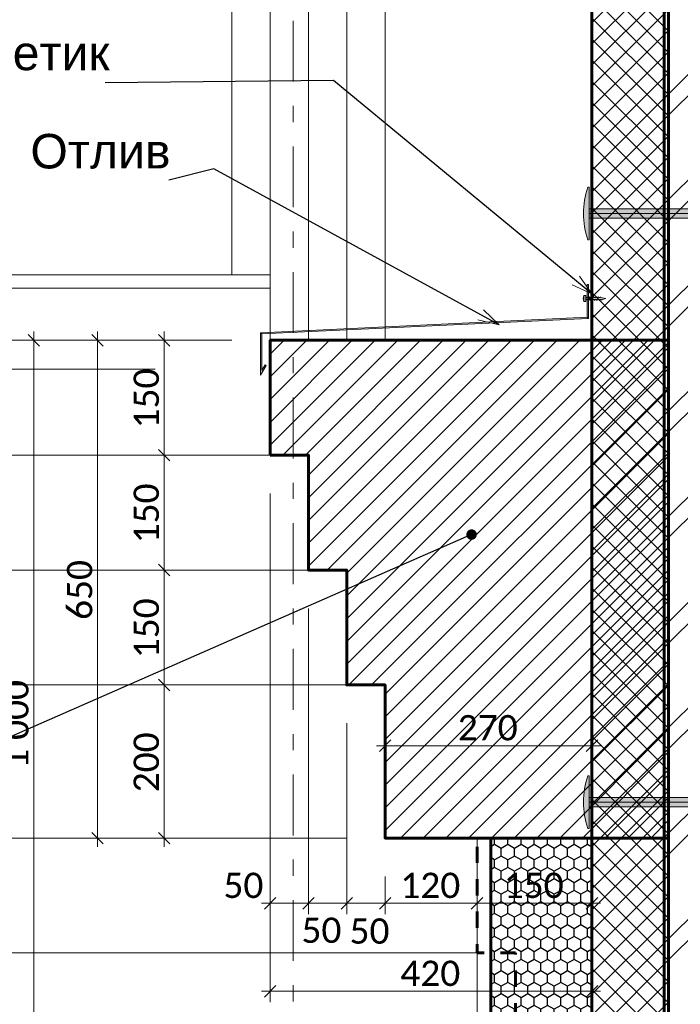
# Model space of a CAD drawing. Header units: millimetres. Extents: x 606744 to 1334424, y 366813 to 458563.
# Tile 10 of 21: x 1309639 to 1310501, y 441811 to 443097. Entities that reach past the tile are written whole.
import ezdxf

# ---------------------------------------------------------------- set-up
doc = ezdxf.new("R2010")
doc.units = ezdxf.units.MM
doc.header["$MEASUREMENT"] = 0
for name, pattern in [('GESTRICHELT', [0.75, 0.5, -0.25]), ('короткая штриховая', [42.333333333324, 21.166666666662, -21.166666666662]), ('Невидимая', [58.683333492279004, 42.333333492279, -16.35]), ('Штрихштриховая', [164.041661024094, 79.37499761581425, -31.7499983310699, 21.1666667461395, -31.74999833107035])]:
    doc.linetypes.add(name, pattern=pattern)
for name, color, linetype in [('- 2D четрежи', 7, 'Continuous'), ('Размер - Общий', 7, 'Continuous'), ('Размер - Осевые Размеры', 7, 'Continuous')]:
    doc.layers.add(name, color=color, linetype=linetype)
for name, color, linetype, lineweight in [('- 2D четрежи_Ном._пера__1', 7, 'Continuous', 15), ('- 2D четрежи_Ном._пера__19', 255, 'Continuous', 0), ('- 2D четрежи_Ном._пера__21', 7, 'Continuous', 30), ('0_Ном._пера__1', 7, 'Continuous', 15), ('1 Молдинги_Ном._пера__1', 7, 'Continuous', 15), ('1 Молдинги_Ном._пера__41', 7, 'Continuous', 60), ('1_Кровля (плоская)_Ном._пера__2', 8, 'Continuous', 15), ('Аннотация - Выносная Надпись.Фасад фрагмент_Ном._пера__1', 7, 'Continuous', 15), ('Конструктив - Стены Несущие_Ном._пера__1', 7, 'Continuous', 15), ('Конструктив - Стены Несущие_Ном._пера__41', 7, 'Continuous', 60), ('Размер - Общий_Ном._пера__1', 7, 'Continuous', 15), ('Размер - Осевые Размеры_Ном._пера__1', 7, 'Continuous', 15), ('Размер - Отметка Уровня_Ном._пера__120', 7, 'Continuous', 5)]:
    doc.layers.add(name, color=color, linetype=linetype, lineweight=lineweight)
for name, color, linetype, lineweight, true_color in [('1 Молдинги_Ном._пера__82', 7, 'Continuous', 20, 0xaaaaaa), ('Конструктив - Стены Несущие_Ном._пера__167', 7, 'Continuous', 5, 0x6a6a6a), ('Конструктив - Стены Несущие_Ном._пера__62', 7, 'Continuous', 25, 0xaaaaaa), ('Фартук парапета_Ном._пера__82', 7, 'Continuous', 20, 0xaaaaaa)]:
    doc.layers.add(name, color=color, linetype=linetype, lineweight=lineweight, true_color=true_color)
doc.styles.add('СГЕНЕРИР_СТИЛЬ_1', font='arial.ttf')
doc.styles.add('СГЕНЕРИР_СТИЛЬ_2', font='calibri.ttf')
doc.dimstyles.new('СГЕНЕРИР_СТИЛЬ__2', dxfattribs={"dimtxt": 33.00000071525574, "dimasz": 14.25, "dimexe": 0.18, "dimexo": 50, "dimgap": 0, "dimtad": 1, "dimdec": 0, "dimzin": 0, "dimdsep": 46, "dimtxsty": 'СГЕНЕРИР_СТИЛЬ_2', "dimblk": 'ARROWHEAD_6', "dimblk1": 'ARROWHEAD_6', "dimblk2": 'ARROWHEAD_6', "dimcen": 0.09, "dimclrd": 7, "dimclre": 7, "dimclrt": 7, "dimazin": 0, "dimtfac": 1, "dimtdec": 4, "dimtmove": 0, "dimatfit": 3, "dimfxl": 1, "dimtolj": 1, "dimtzin": 0, "dimarcsym": 0})
doc.dimstyles.new('СГЕНЕРИР_СТИЛЬ__3', dxfattribs={"dimtxt": 33.00000071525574, "dimasz": 14.25, "dimexe": 0.18, "dimexo": 50, "dimgap": 0, "dimtad": 1, "dimtih": 1, "dimtoh": 1, "dimdec": 0, "dimzin": 0, "dimdsep": 46, "dimtxsty": 'СГЕНЕРИР_СТИЛЬ_2', "dimblk": 'ARROWHEAD_6', "dimblk1": 'ARROWHEAD_6', "dimblk2": 'ARROWHEAD_6', "dimcen": 0.09, "dimclrd": 7, "dimclre": 7, "dimclrt": 7, "dimazin": 0, "dimtfac": 1, "dimtdec": 4, "dimtmove": 2, "dimatfit": 3, "dimfxl": 1, "dimtolj": 1, "dimtzin": 0, "dimarcsym": 0})
doc.dimstyles.new('СГЕНЕРИР_СТИЛЬ__4', dxfattribs={"dimtxt": 33.00000071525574, "dimasz": 14.25, "dimexe": 0.18, "dimexo": 50, "dimgap": 0, "dimtad": 1, "dimtih": 1, "dimtoh": 1, "dimdec": 0, "dimzin": 0, "dimdsep": 46, "dimtxsty": 'СГЕНЕРИР_СТИЛЬ_2', "dimblk": 'ARROWHEAD_6', "dimblk1": 'ARROWHEAD_6', "dimblk2": 'ARROWHEAD_6', "dimcen": 0.09, "dimclrd": 7, "dimclre": 7, "dimclrt": 7, "dimazin": 0, "dimtfac": 1, "dimtdec": 4, "dimtmove": 0, "dimatfit": 3, "dimfxl": 1, "dimtolj": 1, "dimtzin": 0, "dimarcsym": 0})
doc.dimstyles.new('СГЕНЕРИР_СТИЛЬ__5', dxfattribs={"dimtxt": 0.18, "dimasz": 27.36, "dimexe": 0.18, "dimexo": 0.0625, "dimgap": 0, "dimtad": 0, "dimtih": 1, "dimtoh": 1, "dimdec": 4, "dimzin": 0, "dimdsep": 46, "dimcen": 0.09, "dimadec": 0, "dimazin": 0, "dimtfac": 1, "dimtdec": 4, "dimtmove": 0, "dimatfit": 3, "dimldrblk": 'ARROWHEAD_3', "dimfxl": 1, "dimtolj": 1, "dimtzin": 0, "dimarcsym": 0})
doc.dimstyles.new('СГЕНЕРИР_СТИЛЬ__7', dxfattribs={"dimtxt": 0.18, "dimasz": 27.36, "dimexe": 0.18, "dimexo": 0.0625, "dimgap": 0, "dimtad": 0, "dimtih": 1, "dimtoh": 1, "dimdec": 4, "dimzin": 0, "dimdsep": 46, "dimcen": 0.09, "dimadec": 0, "dimazin": 0, "dimtfac": 1, "dimtdec": 4, "dimtmove": 0, "dimatfit": 3, "dimldrblk": 'ARROWHEAD_11', "dimfxl": 1, "dimtolj": 1, "dimtzin": 0, "dimarcsym": 0})

# ---------------------------------------------------------------- blocks, each defined once
blk = doc.blocks.new('*D87', base_point=(491085.4970332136, 0))
at = {"layer": 'Размер - Общий_Ном._пера__1', "color": 7, "linetype": 'Continuous', "lineweight": 15, "transparency": 16777216}
for p, q in [((1309966.178806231, 441929.1677341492), (1309966.178806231, 442478.3826229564)), ((1310016.178791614, 441929.1677341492), (1310016.178791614, 442328.3826221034)), ((1309973.678806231, 441950.7302341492), (1309958.678806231, 441935.7302341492)), ((1310023.678791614, 441950.7302341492), (1310008.678791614, 441935.7302341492)), ((1309954.928806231, 441943.2302341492), (1309966.178806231, 441943.2302341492)), ((1309966.178806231, 441943.2302341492), (1310016.178791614, 441943.2302341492))]:
    blk.add_line(p, q, dxfattribs=at)
at = {"layer": 'Размер - Общий_Ном._пера__1', "color": 7, "lineweight": 15, "transparency": 16777216, "char_height": 33.00000071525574, "attachment_point": 7, "style": 'СГЕНЕРИР_СТИЛЬ_2'}
for insert in [(1309905.156766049, 441949.8302341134), (1310007.022770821, 441891.2522527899)]:
    blk.add_mtext('\\A1;50', dxfattribs=dict(at, insert=insert))
blk = doc.blocks.new('ARROWHEAD_6')
at = {"color": 0, "linetype": 'Continuous', "lineweight": 0}
for p, q in [((0, 0), (-1, 0)), ((-0.5, -0.5), (0.5, 0.5))]:
    blk.add_line(p, q, dxfattribs=at)
blk = doc.blocks.new('*D88', base_point=(491085.4970332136, 0))
at = {"layer": 'Размер - Общий_Ном._пера__1', "color": 7, "linetype": 'Continuous', "lineweight": 15, "transparency": 16777216}
for p, q in [((1310016.178791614, 441929.1677341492), (1310016.178791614, 442328.3826221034)), ((1310066.1788068, 441929.1677341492), (1310066.1788068, 442178.3826361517)), ((1310023.678791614, 441950.7302341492), (1310008.678791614, 441935.7302341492)), ((1310073.6788068, 441950.7302341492), (1310058.6788068, 441935.7302341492)), ((1310016.178791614, 441943.2302341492), (1310066.1788068, 441943.2302341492))]:
    blk.add_line(p, q, dxfattribs=at)
blk = doc.blocks.new('*D89', base_point=(491085.4970332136, 0))
at = {"layer": 'Размер - Общий_Ном._пера__1', "color": 7, "linetype": 'Continuous', "lineweight": 15, "transparency": 16777216}
for p, q in [((1310066.1788068, 441929.1677341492), (1310066.1788068, 442178.3826361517)), ((1310116.178777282, 441929.1677341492), (1310116.178777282, 441978.3826052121)), ((1310073.6788068, 441950.7302341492), (1310058.6788068, 441935.7302341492)), ((1310123.678777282, 441950.7302341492), (1310108.678777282, 441935.7302341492)), ((1310066.1788068, 441943.2302341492), (1310116.178777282, 441943.2302341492))]:
    blk.add_line(p, q, dxfattribs=at)
at = {"layer": 'Размер - Общий_Ном._пера__1', "color": 7, "lineweight": 15, "transparency": 16777216, "insert": (1310069.742138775, 441890.1755439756), "char_height": 33.00000071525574, "attachment_point": 7, "style": 'СГЕНЕРИР_СТИЛЬ_2'}
blk.add_mtext('\\A1;50', dxfattribs=at)
blk = doc.blocks.new('*D90', base_point=(491085.4970332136, 0))
at = {"layer": 'Размер - Общий_Ном._пера__1', "color": 7, "linetype": 'Continuous', "lineweight": 15, "transparency": 16777216}
for p, q in [((1310116.178777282, 441929.1677341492), (1310116.178777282, 441978.3826052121)), ((1310123.678777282, 441950.7302341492), (1310108.678777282, 441935.7302341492)), ((1310243.677183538, 441950.7302341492), (1310228.677183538, 441935.7302341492)), ((1310236.177183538, 441929.1677341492), (1310236.177183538, 441957.2927341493)), ((1310116.178777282, 441943.2302341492), (1310236.177183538, 441943.2302341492))]:
    blk.add_line(p, q, dxfattribs=at)
at = {"layer": 'Размер - Общий_Ном._пера__1', "color": 7, "lineweight": 15, "transparency": 16777216, "insert": (1310136.036451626, 441949.8302341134), "char_height": 33.00000071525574, "attachment_point": 7, "style": 'СГЕНЕРИР_СТИЛЬ_2'}
blk.add_mtext('\\A1;120', dxfattribs=at)
blk = doc.blocks.new('*D91', base_point=(491085.4970332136, 0))
at = {"layer": 'Размер - Общий_Ном._пера__1', "color": 7, "linetype": 'Continuous', "lineweight": 15, "transparency": 16777216}
for p, q in [((1310386.177171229, 441929.1677341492), (1310386.177171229, 441978.382338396)), ((1310243.677183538, 441950.7302341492), (1310228.677183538, 441935.7302341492)), ((1310236.177183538, 441929.1677341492), (1310236.177183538, 441957.2927341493)), ((1310378.677171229, 441935.7302341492), (1310393.677171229, 441950.7302341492)), ((1310236.177183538, 441943.2302341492), (1310386.177171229, 441943.2302341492)), ((1310386.177171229, 441943.2302341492), (1310397.427171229, 441943.2302341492))]:
    blk.add_line(p, q, dxfattribs=at)
at = {"layer": 'Размер - Общий_Ном._пера__1', "color": 7, "lineweight": 15, "transparency": 16777216, "insert": (1310271.0356486, 441949.8302341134), "char_height": 33.00000071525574, "attachment_point": 7, "style": 'СГЕНЕРИР_СТИЛЬ_2'}
blk.add_mtext('\\A1;150', dxfattribs=at)
blk = doc.blocks.new('*D101', base_point=(491085.4970332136, 0))
at = {"layer": 'Размер - Общий_Ном._пера__1', "color": 7, "linetype": 'Continuous', "lineweight": 15, "transparency": 16777216}
for p, q in [((1310123.678777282, 442156.5681320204), (1310108.678777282, 442141.5681320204)), ((1310116.178777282, 442078.3826052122), (1310116.178777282, 442163.1306320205)), ((1310378.672505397, 442141.5681320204), (1310393.672505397, 442156.5681320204)), ((1310386.172505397, 442135.0056320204), (1310386.172505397, 442163.1306320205)), ((1310104.928777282, 442149.0681320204), (1310116.178777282, 442149.0681320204)), ((1310116.178777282, 442149.0681320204), (1310386.172505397, 442149.0681320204)), ((1310386.172505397, 442149.0681320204), (1310397.422505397, 442149.0681320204))]:
    blk.add_line(p, q, dxfattribs=at)
at = {"layer": 'Размер - Общий_Ном._пера__1', "color": 7, "lineweight": 15, "transparency": 16777216, "insert": (1310211.034112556, 442155.6681319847), "char_height": 33.00000071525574, "attachment_point": 7, "style": 'СГЕНЕРИР_СТИЛЬ_2'}
blk.add_mtext('\\A1;270', dxfattribs=at)
blk = doc.blocks.new('*D102', base_point=(491085.4970332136, 0))
at = {"layer": 'Размер - Общий_Ном._пера__1', "color": 7, "linetype": 'Continuous', "lineweight": 15, "transparency": 16777216}
for p, q in [((1309820.393822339, 442235.8826361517), (1309835.393822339, 442220.8826361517)), ((1310066.17876238, 442228.3826361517), (1309813.831322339, 442228.3826361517)), ((1309827.893822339, 442028.3826052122), (1309827.893822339, 442228.3826361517)), ((1310066.178777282, 442028.3826052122), (1309813.831322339, 442028.3826052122)), ((1309820.393822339, 442035.8826052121), (1309835.393822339, 442020.8826052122)), ((1309827.893822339, 442017.1326052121), (1309827.893822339, 442028.3826052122))]:
    blk.add_line(p, q, dxfattribs=at)
at = {"layer": 'Размер - Общий_Ном._пера__1', "color": 7, "lineweight": 15, "transparency": 16777216, "insert": (1309821.293822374, 442088.2410918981), "char_height": 33.00000071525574, "attachment_point": 7, "rotation": 90, "style": 'СГЕНЕРИР_СТИЛЬ_2'}
blk.add_mtext('\\A1;200', dxfattribs=at)
blk = doc.blocks.new('*D103', base_point=(491085.4970332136, 0))
at = {"layer": 'Размер - Общий_Ном._пера__1', "color": 7, "linetype": 'Continuous', "lineweight": 15, "transparency": 16777216}
for p, q in [((1309820.393822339, 442385.8826221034), (1309835.393822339, 442370.8826221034)), ((1310016.178791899, 442378.3826221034), (1309813.831322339, 442378.3826221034)), ((1309827.893822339, 442228.3826361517), (1309827.893822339, 442378.3826221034)), ((1309820.393822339, 442235.8826361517), (1309835.393822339, 442220.8826361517)), ((1310066.17876238, 442228.3826361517), (1309813.831322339, 442228.3826361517))]:
    blk.add_line(p, q, dxfattribs=at)
at = {"layer": 'Размер - Общий_Ном._пера__1', "color": 7, "lineweight": 15, "transparency": 16777216, "insert": (1309821.293822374, 442263.2411003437), "char_height": 33.00000071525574, "attachment_point": 7, "rotation": 90, "style": 'СГЕНЕРИР_СТИЛЬ_2'}
blk.add_mtext('\\A1;150', dxfattribs=at)
blk = doc.blocks.new('*D104', base_point=(491085.4970332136, 0))
at = {"layer": 'Размер - Общий_Ном._пера__1', "color": 7, "linetype": 'Continuous', "lineweight": 15, "transparency": 16777216}
for p, q in [((1309966.178776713, 442528.3826229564), (1309813.831322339, 442528.3826229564)), ((1309820.393822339, 442535.8826229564), (1309835.393822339, 442520.8826229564)), ((1309827.893822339, 442378.3826221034), (1309827.893822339, 442528.3826229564)), ((1309820.393822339, 442385.8826221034), (1309835.393822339, 442370.8826221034)), ((1310016.178791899, 442378.3826221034), (1309813.831322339, 442378.3826221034))]:
    blk.add_line(p, q, dxfattribs=at)
at = {"layer": 'Размер - Общий_Ном._пера__1', "color": 7, "lineweight": 15, "transparency": 16777216, "insert": (1309821.293822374, 442413.241093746), "char_height": 33.00000071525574, "attachment_point": 7, "rotation": 90, "style": 'СГЕНЕРИР_СТИЛЬ_2'}
blk.add_mtext('\\A1;150', dxfattribs=at)
blk = doc.blocks.new('*D105', base_point=(491085.4970332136, 0))
at = {"layer": 'Размер - Общий_Ном._пера__1', "color": 7, "linetype": 'Continuous', "lineweight": 15, "transparency": 16777216}
for p, q in [((1309835.393822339, 442670.8826238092), (1309820.393822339, 442685.8826238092)), ((1309827.893822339, 442678.3826238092), (1309827.893822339, 442689.6326238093)), ((1309916.17879133, 442678.3826238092), (1309813.831322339, 442678.3826238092)), ((1309827.893822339, 442528.3826229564), (1309827.893822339, 442678.3826238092)), ((1309966.178776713, 442528.3826229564), (1309813.831322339, 442528.3826229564)), ((1309820.393822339, 442535.8826229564), (1309835.393822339, 442520.8826229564))]:
    blk.add_line(p, q, dxfattribs=at)
at = {"layer": 'Размер - Общий_Ном._пера__1', "color": 7, "lineweight": 15, "transparency": 16777216, "insert": (1309821.293822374, 442563.241094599), "char_height": 33.00000071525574, "attachment_point": 7, "rotation": 90, "style": 'СГЕНЕРИР_СТИЛЬ_2'}
blk.add_mtext('\\A1;150', dxfattribs=at)
blk = doc.blocks.new('*D106', base_point=(491085.4970332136, 0))
at = {"layer": 'Размер - Общий_Ном._пера__1', "color": 7, "linetype": 'Continuous', "lineweight": 15, "transparency": 16777216}
for p, q in [((1309966.178806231, 441814.3198614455), (1309966.178806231, 442478.3826229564)), ((1310386.177171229, 441814.3198614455), (1310386.177171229, 441893.2302341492)), ((1309973.678806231, 441835.8823614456), (1309958.678806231, 441820.8823614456)), ((1310378.677171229, 441820.8823614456), (1310393.677171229, 441835.8823614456)), ((1309954.928806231, 441828.3823614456), (1309966.178806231, 441828.3823614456)), ((1309966.178806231, 441828.3823614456), (1310386.177171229, 441828.3823614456)), ((1310386.177171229, 441828.3823614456), (1310397.427171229, 441828.3823614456))]:
    blk.add_line(p, q, dxfattribs=at)
at = {"layer": 'Размер - Общий_Ном._пера__1', "color": 7, "lineweight": 15, "transparency": 16777216, "insert": (1310136.036459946, 441834.9823614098), "char_height": 33.00000071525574, "attachment_point": 7, "style": 'СГЕНЕРИР_СТИЛЬ_2'}
blk.add_mtext('\\A1;420', dxfattribs=at)
blk = doc.blocks.new('*D110', base_point=(491085.4970332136, 0))
at = {"layer": 'Размер - Осевые Размеры_Ном._пера__1', "color": 7, "linetype": 'Continuous', "lineweight": 15, "transparency": 16777216}
for p, q in [((1309748.413823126, 442670.8826238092), (1309733.413823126, 442685.8826238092)), ((1309740.913823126, 442678.3826238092), (1309740.913823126, 442689.6326238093)), ((1309916.17879133, 442678.3826238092), (1309726.851323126, 442678.3826238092)), ((1309740.913823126, 442028.3826052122), (1309740.913823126, 442678.3826238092)), ((1310066.178777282, 442028.3826052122), (1309726.851323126, 442028.3826052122)), ((1309733.413823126, 442035.8826052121), (1309748.413823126, 442020.8826052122)), ((1309740.913823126, 442017.1326052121), (1309740.913823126, 442028.3826052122))]:
    blk.add_line(p, q, dxfattribs=at)
at = {"layer": 'Размер - Осевые Размеры_Ном._пера__1', "color": 7, "lineweight": 15, "transparency": 16777216, "insert": (1309734.313823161, 442313.2410857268), "char_height": 33.00000071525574, "attachment_point": 7, "rotation": 90, "style": 'СГЕНЕРИР_СТИЛЬ_2'}
blk.add_mtext('\\A1;650', dxfattribs=at)
blk = doc.blocks.new('*D111', base_point=(491085.4970332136, 0))
at = {"layer": 'Размер - Осевые Размеры_Ном._пера__1', "color": 7, "linetype": 'Continuous', "lineweight": 15, "transparency": 16777216}
for p, q in [((1309665.195066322, 442670.8826238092), (1309650.195066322, 442685.8826238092)), ((1309657.695066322, 442678.3826238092), (1309657.695066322, 442689.6326238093)), ((1309916.17879133, 442678.3826238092), (1309643.632566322, 442678.3826238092)), ((1309657.695066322, 441678.3826181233), (1309657.695066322, 442678.3826238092)), ((1310236.170314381, 441678.3826181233), (1309643.632566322, 441678.3826181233)), ((1309650.195066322, 441685.8826181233), (1309665.195066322, 441670.8826181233)), ((1309657.695066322, 441667.1326181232), (1309657.695066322, 441678.3826181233))]:
    blk.add_line(p, q, dxfattribs=at)
at = {"layer": 'Размер - Осевые Размеры_Ном._пера__1', "color": 7, "lineweight": 15, "transparency": 16777216, "insert": (1309651.095066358, 442118.8923637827), "char_height": 33.00000071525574, "attachment_point": 7, "rotation": 90, "style": 'СГЕНЕРИР_СТИЛЬ_2'}
blk.add_mtext('\\A1;1\\~000', dxfattribs=at)
blk = doc.blocks.new('ARROWHEAD_3')
at = {"color": 0, "linetype": 'Continuous', "lineweight": 0}
blk.add_line((0, 0), (-1, 0), dxfattribs=at)
at = {"color": 0, "linetype": 'Continuous', "lineweight": 0, "flags": 128}
blk.add_lwpolyline([(-1, 0.2679), (0, 0), (-1, -0.2679)], dxfattribs=at)
blk = doc.blocks.new('ARROWHEAD_11')
at = {"color": 0, "linetype": 'Continuous', "lineweight": 0}
blk.add_line((0, 0), (-1, 0), dxfattribs=at)
at = {"color": 0, "linetype": 'Continuous', "lineweight": 0, "const_width": 0.25, "flags": 128}
blk.add_lwpolyline([(-0.125, 0, 1), (0.125, 0, 1)], format="xyb", close=True, dxfattribs=at)
blk = doc.blocks.new('Линия_6_8', base_point=(1309996.185736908, 441315.8194779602))
at = {"layer": '- 2D четрежи_Ном._пера__1', "color": 7, "linetype": 'Штрихштриховая', "lineweight": 15}
blk.add_line((1309996.185736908, 441375.8194779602), (1309996.185736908, 444613.0876199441), dxfattribs=at)

msp = doc.modelspace()

# ---------------------------------------------------------------- hatches: boundary and pattern name
at = {"layer": '- 2D четрежи_Ном._пера__19', "linetype": 'Continuous', "lineweight": 0}
h = msp.add_hatch(color=255, dxfattribs=at)
edge = h.paths.add_edge_path()
edge.add_line((1310380.567216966, 442878.1200142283), (1310382.550713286, 442878.1200142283))
edge.add_line((1310382.550713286, 442878.1200142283), (1310382.550713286, 442850.1232885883))
edge.add_line((1310382.550713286, 442850.1232885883), (1310579.859666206, 442850.1232885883))
edge.add_line((1310579.859666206, 442850.1232885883), (1310582.304059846, 442843.8832885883))
edge.add_line((1310582.304059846, 442843.8832885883), (1310579.859666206, 442837.6432885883))
edge.add_line((1310579.859666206, 442837.6432885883), (1310382.550713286, 442837.6432885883))
edge.add_line((1310382.550713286, 442837.6432885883), (1310382.550713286, 442809.6465629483))
edge.add_line((1310382.550713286, 442809.6465629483), (1310380.567216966, 442809.6465629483))
edge.add_arc((1310486.624044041, 442843.8832885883), 111.4459687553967, 162.1091466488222, 197.8908533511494, ccw=False)
h = msp.add_hatch(color=255, dxfattribs=at)
edge = h.paths.add_edge_path()
edge.add_line((1310404.269534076, 442732.9425037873), (1310399.272901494, 442731.5425037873))
edge.add_line((1310399.272901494, 442731.5425037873), (1310398.690030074, 442730.7425037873))
edge.add_line((1310398.690030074, 442730.7425037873), (1310398.249056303, 442731.5425037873))
edge.add_line((1310398.249056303, 442731.5425037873), (1310396.272901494, 442731.5425037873))
edge.add_line((1310396.272901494, 442731.5425037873), (1310395.811805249, 442730.3425037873))
edge.add_line((1310395.811805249, 442730.3425037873), (1310395.198553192, 442731.5425037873))
edge.add_line((1310395.198553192, 442731.5425037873), (1310393.272901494, 442731.5425037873))
edge.add_line((1310393.272901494, 442731.5425037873), (1310392.811805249, 442730.3425037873))
edge.add_line((1310392.811805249, 442730.3425037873), (1310392.198553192, 442731.5425037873))
edge.add_line((1310392.198553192, 442731.5425037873), (1310390.272901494, 442731.5425037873))
edge.add_line((1310390.272901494, 442731.5425037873), (1310389.811805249, 442730.3425037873))
edge.add_line((1310389.811805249, 442730.3425037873), (1310389.198553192, 442731.5425037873))
edge.add_line((1310389.198553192, 442731.5425037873), (1310387.272901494, 442731.5425037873))
edge.add_line((1310387.272901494, 442731.5425037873), (1310386.811805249, 442730.3425037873))
edge.add_line((1310386.811805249, 442730.3425037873), (1310386.198553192, 442731.5425037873))
edge.add_line((1310386.198553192, 442731.5425037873), (1310384.272901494, 442731.5425037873))
edge.add_line((1310384.272901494, 442731.5425037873), (1310383.811805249, 442730.3425037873))
edge.add_line((1310383.811805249, 442730.3425037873), (1310383.198553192, 442731.5425037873))
edge.add_line((1310383.198553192, 442731.5425037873), (1310378.269534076, 442731.5425037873))
edge.add_line((1310378.269534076, 442731.5425037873), (1310378.269534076, 442729.3425037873))
edge.add_arc((1310377.869534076, 442729.3425037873), 0.3999999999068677, -90, 0, ccw=False)
edge.add_line((1310377.869534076, 442728.9425037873), (1310376.113502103, 442728.9425037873))
edge.add_arc((1310376.113502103, 442729.3425037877), 0.4000000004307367, 206.3877999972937, 270.00000003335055, ccw=False)
edge.add_arc((1310383.369534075, 442732.9425037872), 8.499999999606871, 153.6122000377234, 206.3877999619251, ccw=False)
edge.add_arc((1310376.113502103, 442736.5425037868), 0.4000000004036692, 89.99999996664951, 153.6122000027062, ccw=False)
edge.add_line((1310376.113502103, 442736.9425037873), (1310377.869534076, 442736.9425037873))
edge.add_arc((1310377.869534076, 442736.5425037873), 0.3999999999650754, -8.337622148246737e-09, 90, ccw=False)
edge.add_line((1310378.269534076, 442736.5425037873), (1310378.269534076, 442734.3425037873))
edge.add_line((1310378.269534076, 442734.3425037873), (1310381.767631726, 442734.3425037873))
edge.add_line((1310381.767631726, 442734.3425037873), (1310382.22872797, 442735.5425037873))
edge.add_line((1310382.22872797, 442735.5425037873), (1310382.841980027, 442734.3425037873))
edge.add_line((1310382.841980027, 442734.3425037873), (1310384.767631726, 442734.3425037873))
edge.add_line((1310384.767631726, 442734.3425037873), (1310385.22872797, 442735.5425037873))
edge.add_line((1310385.22872797, 442735.5425037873), (1310385.841980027, 442734.3425037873))
edge.add_line((1310385.841980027, 442734.3425037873), (1310387.767631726, 442734.3425037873))
edge.add_line((1310387.767631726, 442734.3425037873), (1310388.22872797, 442735.5425037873))
edge.add_line((1310388.22872797, 442735.5425037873), (1310388.841980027, 442734.3425037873))
edge.add_line((1310388.841980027, 442734.3425037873), (1310390.767631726, 442734.3425037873))
edge.add_line((1310390.767631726, 442734.3425037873), (1310391.22872797, 442735.5425037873))
edge.add_line((1310391.22872797, 442735.5425037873), (1310391.841980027, 442734.3425037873))
edge.add_line((1310391.841980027, 442734.3425037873), (1310393.767631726, 442734.3425037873))
edge.add_line((1310393.767631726, 442734.3425037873), (1310394.22872797, 442735.5425037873))
edge.add_line((1310394.22872797, 442735.5425037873), (1310394.841980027, 442734.3425037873))
edge.add_line((1310394.841980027, 442734.3425037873), (1310396.767631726, 442734.3425037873))
edge.add_line((1310396.767631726, 442734.3425037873), (1310397.350503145, 442735.1425037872))
edge.add_line((1310397.350503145, 442735.1425037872), (1310397.777702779, 442734.3425037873))
edge.add_line((1310397.777702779, 442734.3425037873), (1310404.269534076, 442732.9425037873))
h = msp.add_hatch(color=255, dxfattribs=at)
edge = h.paths.add_edge_path()
edge.add_line((1310380.567216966, 442109.5705824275), (1310382.550713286, 442109.5705824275))
edge.add_line((1310382.550713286, 442109.5705824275), (1310382.550713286, 442081.5738567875))
edge.add_line((1310382.550713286, 442081.5738567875), (1310579.859666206, 442081.5738567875))
edge.add_line((1310579.859666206, 442081.5738567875), (1310582.304059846, 442075.3338567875))
edge.add_line((1310582.304059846, 442075.3338567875), (1310579.859666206, 442069.0938567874))
edge.add_line((1310579.859666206, 442069.0938567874), (1310382.550713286, 442069.0938567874))
edge.add_line((1310382.550713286, 442069.0938567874), (1310382.550713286, 442041.0971311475))
edge.add_line((1310382.550713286, 442041.0971311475), (1310380.567216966, 442041.0971311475))
edge.add_arc((1310486.624044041, 442075.3338567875), 111.4459687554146, 162.1091466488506, 197.8908533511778, ccw=False)
at = {"layer": '- 2D четрежи_Ном._пера__21', "linetype": 'Continuous', "lineweight": 0, "true_color": 0x3f3f3f}
for points in [[(1310379.854996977, 442708.7732037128), (1310379.854996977, 442751.2443779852), (1310381.573745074, 442751.2443779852), (1310381.573745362, 442706.7900472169)], [(1309953.670871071, 442688.0476004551), (1309955.389621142, 442686.9222139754), (1310381.573745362, 442706.7900472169), (1310379.854996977, 442708.7732037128)], [(1309953.670871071, 442688.0476004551), (1309953.670871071, 442633.0272650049), (1309960.929740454, 442645.5670907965), (1309959.442236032, 442646.4281542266), (1309955.389621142, 442639.4271923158), (1309955.389621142, 442686.9222139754)]]:
    msp.add_hatch(color=250, dxfattribs=at).paths.add_polyline_path(points)
at = {"layer": '1 Молдинги_Ном._пера__1', "linetype": 'Continuous', "lineweight": 15}
h = msp.add_hatch(dxfattribs=at)
h.set_pattern_fill('ОГНЕУПОРНАЯ_ЗАЩИТА_0008', style=0, pattern_type=2)
h.set_pattern_definition([(44.99999999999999, (491085.4970332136, 0), (-14.84924215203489, 14.8492421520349), [])])
h.paths.add_polyline_path([(1309966.178806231, 442528.3826263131), (1310016.178792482, 442528.3826263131), (1310016.178792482, 442378.3826094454), (1310066.178807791, 442378.3826094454), (1310066.178807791, 442228.3826313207), (1310116.178794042, 442228.3826313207), (1310116.178794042, 442028.382628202), (1310486.16825492, 442028.382628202), (1310486.16825492, 442678.3826238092), (1309966.178806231, 442678.3826238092)])
at = {"layer": 'Конструктив - Стены Несущие_Ном._пера__1', "linetype": 'Continuous', "lineweight": 15}
h = msp.add_hatch(dxfattribs=at)
h.set_pattern_fill('ЛИНИИ_НАКЛОННЫЕ_ДВОЙНЫЕ__21', style=0, pattern_type=2)
h.set_pattern_definition([(44.99999999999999, (491085.4970332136, 0), (-68.94290863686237, 68.94290863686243), []), (44.99999999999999, (491071.7084514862, 13.78858172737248), (-68.94290863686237, 68.94290863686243), [])])
h.paths.add_polyline_path([(1310480.440540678, 441463.9719352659), (1311120.440565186, 441463.9719352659), (1311120.440565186, 444542.4255538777), (1310480.440540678, 444542.4255538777), (1310480.440540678, 443871.4058962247), (1310480.440540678, 443869.901459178)])
at = {"layer": 'Конструктив - Стены Несущие_Ном._пера__167', "linetype": 'Continuous', "lineweight": 5, "true_color": 0x6a6a6a}
h = msp.add_hatch(dxfattribs=at)
h.set_pattern_fill('БЛОКИ_БЕТОННЫЕ_0008', color=251, style=0, pattern_type=2)
h.set_pattern_definition([(44.99999999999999, (491085.4970332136, 0), (-13.78858172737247, 13.78858172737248), []), (135.0000000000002, (491085.4970332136, 0), (13.78858172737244, 13.78858172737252), [])])
h.paths.add_polyline_path([(1310386.172306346, 442078.3822811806), (1310386.207444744, 441463.97225302), (1310486.182815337, 441463.9725936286), (1310486.177035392, 442178.381437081), (1310486.192472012, 442178.3814372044), (1310486.179214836, 443871.4089069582), (1310486.179260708, 443952.5572298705), (1310486.179260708, 444542.4262063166), (1310386.179783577, 444542.4262063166), (1310386.179187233, 444002.5571977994), (1310386.177214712, 443821.4071041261)])
at = {"layer": 'Конструктив - Стены Несущие_Ном._пера__62', "linetype": 'Continuous', "lineweight": 25, "true_color": 0xaaaaaa}
h = msp.add_hatch(dxfattribs=at)
h.set_pattern_fill('__ТЕПЛОИЗОЛЯЦИЯ_ПЕНОПОЛИ_0B', color=253, style=0, pattern_type=2)
h.set_pattern_definition([(90.00000000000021, (491085.4970332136, 0), (-17.3205080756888, 0), [10, -20]), (90.00000000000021, (491076.8367793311, 14.99999999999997), (-17.3205080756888, 0), [10, -20]), (150.0000000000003, (491085.4970332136, 10), (8.660254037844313, 15.00000000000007), [10, -20]), (150.0000000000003, (491068.1765254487, 9.99999999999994), (8.660254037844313, 15.00000000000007), [10, -20]), (210.0000000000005, (491085.4970332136, 0), (-8.660254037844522, 14.99999999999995), [9.999999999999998, -20]), (210.0000000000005, (491068.1765254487, -6.05e-14), (-8.660254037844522, 14.99999999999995), [9.999999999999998, -20])])
h.paths.add_polyline_path([(1310253.972226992, 442028.3822421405), (1310253.972226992, 441463.9725553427), (1310386.177171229, 441463.9725553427), (1310386.177171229, 442028.382338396)])

# ---------------------------------------------------------------- linework, layer by layer
at = {"layer": '- 2D четрежи_Ном._пера__1', "color": 7, "linetype": 'Continuous', "lineweight": 15}
for p, q in [((1310382.550713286, 442837.6432885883), (1310382.550713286, 442850.1232885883)), ((1310375.755179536, 442736.720281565), (1310375.755179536, 442729.1647260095)), ((1310378.269534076, 442734.3425037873), (1310378.269534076, 442731.5425037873)), ((1310381.767631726, 442734.3425037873), (1310383.811805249, 442730.3425037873)), ((1310382.22872797, 442735.5425037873), (1310384.272901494, 442731.5425037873)), ((1310382.22872797, 442735.5425037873), (1310383.811805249, 442730.3425037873)), ((1310384.767631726, 442734.3425037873), (1310386.811805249, 442730.3425037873)), ((1310385.22872797, 442735.5425037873), (1310387.272901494, 442731.5425037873)), ((1310385.22872797, 442735.5425037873), (1310386.811805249, 442730.3425037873)), ((1310382.550713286, 442069.0938567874), (1310382.550713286, 442081.5738567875))]:
    msp.add_line(p, q, dxfattribs=at)
at = {"layer": '- 2D четрежи_Ном._пера__1', "color": 7, "linetype": 'GESTRICHELT', "lineweight": 15}
for p, q in [((1310382.550713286, 442843.8832885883), (1310582.304059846, 442843.8832885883)), ((1310382.550713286, 442075.3338567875), (1310582.304059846, 442075.3338567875))]:
    msp.add_line(p, q, dxfattribs=at)
at = {"layer": '- 2D четрежи_Ном._пера__1', "color": 7, "linetype": 'Continuous', "lineweight": 15, "flags": 128}
for points in [[(1310380.567216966, 442878.1200142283), (1310382.550713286, 442878.1200142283), (1310382.550713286, 442850.1232885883), (1310579.859666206, 442850.1232885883), (1310582.304059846, 442843.8832885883), (1310579.859666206, 442837.6432885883), (1310382.550713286, 442837.6432885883), (1310382.550713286, 442809.6465629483), (1310380.567216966, 442809.6465629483, -0.1574082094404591)], [(1310404.269534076, 442732.9425037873), (1310399.272901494, 442731.5425037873), (1310398.690030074, 442730.7425037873), (1310398.249056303, 442731.5425037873), (1310396.272901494, 442731.5425037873), (1310395.811805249, 442730.3425037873), (1310395.198553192, 442731.5425037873), (1310393.272901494, 442731.5425037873), (1310392.811805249, 442730.3425037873), (1310392.198553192, 442731.5425037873), (1310390.272901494, 442731.5425037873), (1310389.811805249, 442730.3425037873), (1310389.198553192, 442731.5425037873), (1310387.272901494, 442731.5425037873), (1310386.811805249, 442730.3425037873), (1310386.198553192, 442731.5425037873), (1310384.272901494, 442731.5425037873), (1310383.811805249, 442730.3425037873), (1310383.198553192, 442731.5425037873), (1310378.269534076, 442731.5425037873), (1310378.269534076, 442729.3425037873, -0.414213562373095), (1310377.869534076, 442728.9425037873), (1310376.113502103, 442728.9425037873, -0.2849150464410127), (1310375.755179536, 442729.1647260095, -0.2344355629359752), (1310375.755179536, 442736.720281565, -0.2849150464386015), (1310376.113502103, 442736.9425037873), (1310377.869534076, 442736.9425037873, -0.414213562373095), (1310378.269534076, 442736.5425037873), (1310378.269534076, 442734.3425037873), (1310381.767631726, 442734.3425037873), (1310382.22872797, 442735.5425037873), (1310382.841980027, 442734.3425037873), (1310384.767631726, 442734.3425037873), (1310385.22872797, 442735.5425037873), (1310385.841980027, 442734.3425037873), (1310387.767631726, 442734.3425037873), (1310388.22872797, 442735.5425037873), (1310388.841980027, 442734.3425037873), (1310390.767631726, 442734.3425037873), (1310391.22872797, 442735.5425037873), (1310391.841980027, 442734.3425037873), (1310393.767631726, 442734.3425037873), (1310394.22872797, 442735.5425037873), (1310394.841980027, 442734.3425037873), (1310396.767631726, 442734.3425037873), (1310397.350503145, 442735.1425037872), (1310397.777702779, 442734.3425037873)], [(1310380.567216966, 442109.5705824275), (1310382.550713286, 442109.5705824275), (1310382.550713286, 442081.5738567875), (1310579.859666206, 442081.5738567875), (1310582.304059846, 442075.3338567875), (1310579.859666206, 442069.0938567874), (1310382.550713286, 442069.0938567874), (1310382.550713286, 442041.0971311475), (1310380.567216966, 442041.0971311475, -0.1574082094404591)]]:
    msp.add_lwpolyline(points, format="xyb", close=True, dxfattribs=at)
for points in [[(1310379.854996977, 442708.7732037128), (1310379.854996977, 442751.2443779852), (1310381.573745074, 442751.2443779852), (1310381.573745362, 442706.7900472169)], [(1309953.670871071, 442688.0476004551), (1309955.389621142, 442686.9222139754), (1310381.573745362, 442706.7900472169), (1310379.854996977, 442708.7732037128)], [(1309953.670871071, 442688.0476004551), (1309953.670871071, 442633.0272650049), (1309960.929740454, 442645.5670907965), (1309959.442236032, 442646.4281542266), (1309955.389621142, 442639.4271923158), (1309955.389621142, 442686.9222139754)]]:
    msp.add_lwpolyline(points, close=True, dxfattribs=at)
at = {"layer": '0_Ном._пера__1', "color": 7, "linetype": 'Continuous', "lineweight": 15}
msp.add_lwpolyline([(1310236.177183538, 442028.3826201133), (1310253.972226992, 442028.3826201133), (1310253.972226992, 441463.972730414), (1310236.177183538, 441463.972730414)], close=True, dxfattribs=at)
at = {"layer": '1 Молдинги_Ном._пера__1', "color": 7, "linetype": 'Continuous', "lineweight": 15}
for p, q in [((1309966.17879133, 442678.3826238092), (1309966.169553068, 444542.4265729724)), ((1310016.177297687, 442678.382623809), (1310016.176775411, 444542.4265729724)), ((1310066.17661481, 442678.382623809), (1310066.164601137, 444542.4265729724)), ((1310116.175589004, 442678.382623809), (1310116.163575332, 444542.4265729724))]:
    msp.add_line(p, q, dxfattribs=at)
at = {"layer": '1 Молдинги_Ном._пера__41', "color": 7, "linetype": 'короткая штриховая', "lineweight": 60, "flags": 128}
msp.add_lwpolyline([(1309966.17879133, 442678.3826238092), (1309966.178806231, 442528.3826229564), (1310016.178776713, 442528.3826229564), (1310016.178791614, 442378.3826221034), (1310066.178791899, 442378.3826221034), (1310066.1788068, 442228.3826361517), (1310116.17876238, 442228.3826361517), (1310116.178777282, 442028.3826052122), (1310236.177183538, 442028.3826201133), (1310236.177183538, 441878.3823957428), (1310286.170314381, 441878.3823957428), (1310286.170314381, 441678.3826181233), (1310386.19517011, 441678.3826181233), (1310386.195185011, 442028.382590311), (1310386.195185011, 442678.3826238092)], close=True, dxfattribs=at)
at = {"layer": '1 Молдинги_Ном._пера__41', "color": 7, "linetype": 'Continuous', "lineweight": 60, "flags": 128}
msp.add_lwpolyline([(1309966.178806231, 442528.3826263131), (1310016.178792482, 442528.3826263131), (1310016.178792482, 442378.3826094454), (1310066.178807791, 442378.3826094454), (1310066.178807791, 442228.3826313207), (1310116.178794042, 442228.3826313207), (1310116.178794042, 442028.382628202), (1310486.16825492, 442028.382628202), (1310486.16825492, 442678.3826238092), (1309966.178806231, 442678.3826238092)], close=True, dxfattribs=at)
at = {"layer": '1 Молдинги_Ном._пера__82', "color": 253, "linetype": 'Continuous', "lineweight": 20, "true_color": 0xaaaaaa}
for p, q in [((1309816.185672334, 442528.3824036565), (1308881.36466819, 442528.3824031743)), ((1309866.185658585, 442378.3823974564), (1308881.36466819, 442378.3823978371)), ((1309916.185673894, 442228.3824012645), (1308881.36466819, 442228.3824011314)), ((1309826.20099467, 442228.3824073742), (1309826.200994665, 442228.3832771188)), ((1310016.182996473, 442028.3826052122), (1308881.36466819, 442028.3823997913)), ((1310236.177185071, 441878.3823884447), (1308881.364669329, 441878.3823884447))]:
    msp.add_line(p, q, dxfattribs=at)
at = {"layer": '1_Кровля (плоская)_Ном._пера__2', "color": 8, "linetype": 'Continuous', "lineweight": 15}
msp.add_line((1309916.187246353, 444542.4266230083), (1309916.179524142, 442763.7007511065), dxfattribs=at)
at = {"layer": 'Конструктив - Стены Несущие_Ном._пера__41', "color": 7, "linetype": 'Continuous', "lineweight": 60, "flags": 128}
for points in [[(1310386.172306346, 442078.3822811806), (1310386.207444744, 441463.97225302), (1310486.182815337, 441463.9725936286), (1310486.177035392, 442178.381437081), (1310486.192472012, 442178.3814372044), (1310486.179214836, 443871.4089069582), (1310486.179260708, 443952.5572298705), (1310486.179260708, 444542.4262063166), (1310386.179783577, 444542.4262063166), (1310386.179187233, 444002.5571977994), (1310386.177214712, 443821.4071041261)], [(1310480.440540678, 441463.9719352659), (1311120.440565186, 441463.9719352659), (1311120.440565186, 444542.4255538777), (1310480.440540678, 444542.4255538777), (1310480.440540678, 443871.4058962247), (1310480.440540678, 443869.901459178)], [(1310253.972226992, 442028.3822421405), (1310253.972226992, 441463.9725553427), (1310386.177171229, 441463.9725553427), (1310386.177171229, 442028.382338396)]]:
    msp.add_lwpolyline(points, close=True, dxfattribs=at)
at = {"layer": 'Размер - Отметка Уровня_Ном._пера__120', "color": 7, "linetype": 'Continuous', "lineweight": 5}
msp.add_line((1309747.721177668, 442678.3823998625), (1309533.373630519, 442678.3823998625), dxfattribs=at)
at = {"layer": 'Фартук парапета_Ном._пера__82', "color": 253, "linetype": 'Continuous', "lineweight": 20, "true_color": 0xaaaaaa}
for p, q in [((1309966.178368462, 442763.7064461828), (1308881.36466819, 442763.7010698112)), ((1308881.36466819, 442746.3636999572), (1309966.178454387, 442746.3690763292)), ((1308881.36466819, 442640.8833111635), (1309816.185661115, 442640.7934884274))]:
    msp.add_line(p, q, dxfattribs=at)
at = {"layer": 'Фартук парапета_Ном._пера__82', "color": 253, "linetype": 'Невидимая', "lineweight": 20, "true_color": 0xaaaaaa}
msp.add_line((1308881.36466819, 442678.4721987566), (1309816.185657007, 442678.3823760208), dxfattribs=at)

# ---------------------------------------------------------------- block references
at = {"layer": '- 2D четрежи', "color": 7, "linetype": 'Штрихштриховая', "lineweight": 15}
msp.add_blockref('Линия_6_8', (1309996.185736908, 441315.8194779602), dxfattribs=at)

# ---------------------------------------------------------------- texts
at = {"layer": 'Аннотация - Выносная Надпись.Фасад фрагмент_Ном._пера__1', "color": 7, "linetype": 'Continuous', "lineweight": 15, "char_height": 45, "attachment_point": 8, "style": 'СГЕНЕРИР_СТИЛЬ_1'}
for s, insert in [('\\A1;Герметик', (1309619.69250521, 443017.4724547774)), ('\\A1;Отлив', (1309744.670317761, 442902.1252192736))]:
    msp.add_mtext(s, dxfattribs=dict(at, insert=insert))

# ---------------------------------------------------------------- dimensions: what is measured, and where the dimension line sits
at = {"layer": 'Размер - Общий', "color": 7, "linetype": 'Continuous', "lineweight": 15}
for base, p1, p2, picture, middle in [((1309827.893822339, 442678.3826238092), (1310016.178776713, 442528.3826229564), (1309966.17879133, 442678.3826238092), '*D105', (1309804.793822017, 442600.9120788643)), ((1309827.893822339, 442528.3826229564), (1310066.178791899, 442378.3826221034), (1310016.178776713, 442528.3826229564), '*D104', (1309804.793822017, 442450.9120780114)), ((1309827.893822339, 442378.3826221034), (1310116.17876238, 442228.3826361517), (1310066.178791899, 442378.3826221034), '*D103', (1309804.793822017, 442300.912084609)), ((1309827.893822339, 442228.3826361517), (1310116.178777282, 442028.3826052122), (1310116.17876238, 442228.3826361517), '*D102', (1309804.793822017, 442125.9120761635))]:
    dim = msp.add_linear_dim(base=base, p1=p1, p2=p2, angle=90, dimstyle='СГЕНЕРИР_СТИЛЬ__2', dxfattribs=at)
    dim.commit()
    dim.dimension.update_dxf_attribs({"geometry": picture, "text_midpoint": middle, "dimtype": 160, "text_rotation": 90})
for base, p1, p2, dimstyle, picture, middle in [((1310016.178791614, 441943.2302341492), (1309966.178806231, 442528.3826229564), (1310016.178791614, 442378.3826221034), 'СГЕНЕРИР_СТИЛЬ__4', '*D87', (1309930.270757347, 441966.3302344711)), ((1310386.177171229, 441828.3823614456), (1309966.178806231, 442528.3826229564), (1310386.177171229, 441943.2302341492), 'СГЕНЕРИР_СТИЛЬ__4', '*D106', (1310173.707444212, 441851.4823617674)), ((1310066.1788068, 441943.2302341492), (1310016.178791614, 442378.3826221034), (1310066.1788068, 442228.3826361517), 'СГЕНЕРИР_СТИЛЬ__3', '*D88', (1310032.136762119, 441907.7522531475)), ((1310116.178777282, 441943.2302341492), (1310066.1788068, 442228.3826361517), (1310116.178777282, 442028.3826052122), 'СГЕНЕРИР_СТИЛЬ__3', '*D89', (1310094.856130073, 441906.6755443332)), ((1310386.172505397, 442149.0681320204), (1310116.178777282, 442028.3826052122), (1310386.172505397, 442149.0681320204), 'СГЕНЕРИР_СТИЛЬ__4', '*D101', (1310248.705096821, 442172.1681323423)), ((1310236.177183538, 441943.2302341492), (1310116.178777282, 442028.3826052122), (1310236.177183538, 441942.5445196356), 'СГЕНЕРИР_СТИЛЬ__4', '*D90', (1310173.707435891, 441966.3302344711)), ((1310386.177171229, 441943.2302341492), (1310236.177183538, 441942.5445196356), (1310386.177171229, 442028.382338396), 'СГЕНЕРИР_СТИЛЬ__4', '*D91', (1310308.706632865, 441966.3302344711))]:
    dim = msp.add_linear_dim(base=base, p1=p1, p2=p2, dimstyle=dimstyle, dxfattribs=at)
    dim.commit()
    dim.dimension.update_dxf_attribs({"geometry": picture, "text_midpoint": middle, "dimtype": 160})
at = {"layer": 'Размер - Осевые Размеры', "color": 7, "linetype": 'Continuous', "lineweight": 15}
for base, p1, picture, middle in [((1309657.695066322, 442678.3826238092), (1310286.170314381, 441678.3826181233), '*D111', (1309634.595066, 442175.5012261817)), ((1309740.913823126, 442678.3826238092), (1310116.178777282, 442028.3826052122), '*D110', (1309717.813822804, 442350.9120699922))]:
    dim = msp.add_linear_dim(base=base, p1=p1, p2=(1309966.17879133, 442678.3826238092), angle=90, dimstyle='СГЕНЕРИР_СТИЛЬ__2', dxfattribs=at)
    dim.commit()
    dim.dimension.update_dxf_attribs({"geometry": picture, "text_midpoint": middle, "dimtype": 160, "text_rotation": 90})

# ---------------------------------------------------------------- leaders
at = {"layer": 'Аннотация - Выносная Надпись.Фасад фрагмент_Ном._пера__1', "color": 7, "linetype": 'Continuous', "lineweight": 15, "annotation_type": 0, "has_hookline": 1, "hookline_direction": 1}
for points, dimstyle, text_width in [([(1310386.174167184, 442739.1903545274), (1310048.848076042, 443017.4724547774), (1309750.88100521, 443014.3083282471)], 'СГЕНЕРИР_СТИЛЬ__5', 269.1098226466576), ([(1310264.930743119, 442698.48811739), (1309892.503560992, 442902.1252192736), (1309833.761317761, 442887.4499311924)], 'СГЕНЕРИР_СТИЛЬ__5', 177.3908594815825), ([(1310229.038463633, 442424.6857529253), (1309578.421856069, 442139.2686996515), (1309541.823186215, 442134.1458676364)], 'СГЕНЕРИР_СТИЛЬ__7', 304.0416098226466)]:
    msp.add_leader(points, dimstyle=dimstyle, dxfattribs=dict(at, text_width=text_width))

doc.saveas('drawing.dxf')
